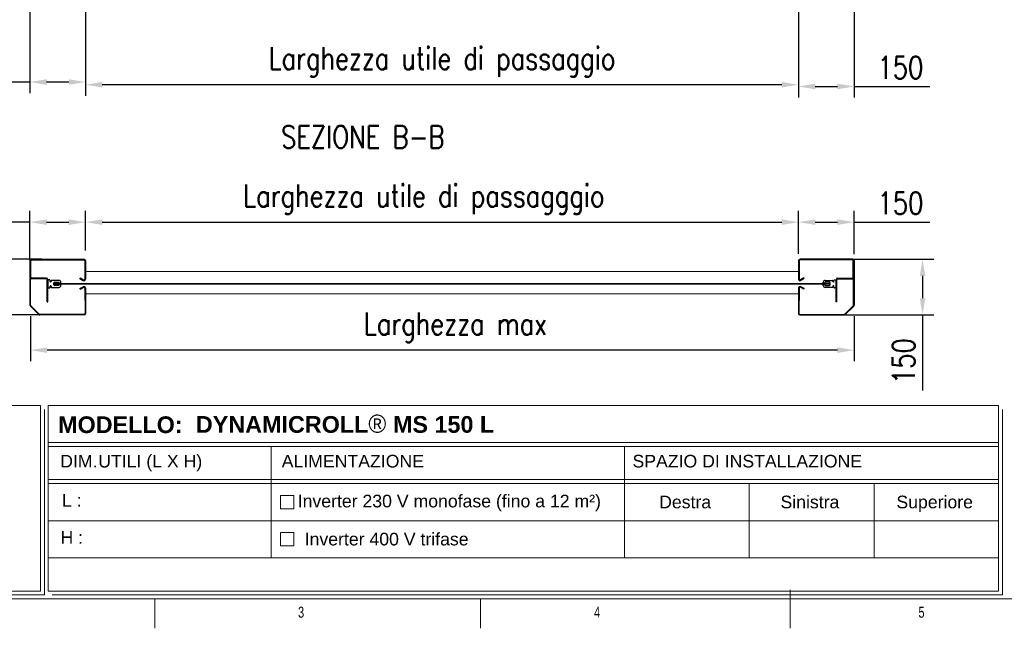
# Model space of a CAD drawing. Header units: millimetres. Extents: x 13750 to 27676, y 16366 to 21368.
# Tile 2 of 8: x 15193 to 17845, y 16566 to 18206. Entities that reach past the tile are written whole.
import ezdxf

# ---------------------------------------------------------------- set-up
doc = ezdxf.new("R2010")
doc.units = ezdxf.units.MM
doc.header["$LTSCALE"] = 50
doc.header["$PDSIZE"] = -1
doc.layers.add('FORMAT', color=7, linetype='Continuous')
doc.styles.add('Compilazione 1', font='romans.shx', dxfattribs={"width": 0.75, "height": 480})
doc.styles.add('NYIP', font='romans.shx', dxfattribs={"width": 0.8})
doc.styles.add('SLDTEXTSTYLE0', font='TXT', dxfattribs={"width": 0.75})
doc.dimstyles.new('STANDARD35', dxfattribs={"dimscale": 35, "dimtxt": 2, "dimasz": 1.5, "dimexe": 1, "dimexo": 1, "dimgap": 0.7, "dimtad": 1, "dimdec": 0, "dimdsep": 46, "dimtxsty": 'NYIP', "dimcen": 0, "dimclrd": 1, "dimclre": 1, "dimclrt": 2, "dimadec": 0, "dimazin": 0, "dimtfac": 1, "dimtdec": 0, "dimtix": 1, "dimtmove": 0, "dimatfit": 3, "dimfxl": 0, "dimtvp": 1, "dimtolj": 1, "dimtzin": 0, "dimarcsym": 0})

# ---------------------------------------------------------------- blocks, each defined once
blk = doc.blocks.new('A$C7C9C4F3F')
at = {"layer": 'FORMAT', "color": 7, "lineweight": 5}
for p, q in [((199.3, 199.3), (16199.3, 199.3)), ((4017.9, 199.3), (4017.9, 0)), ((6210.3, 0), (6210.3, 199.3)), ((8295, 0), (8295, 258.3))]:
    blk.add_line(p, q, dxfattribs=at)
at = {"color": 7, "lineweight": 5, "char_height": 73.8, "attachment_point": 1, "style": 'SLDTEXTSTYLE0'}
for s, insert in [('3', (4981.2, 145.3)), ('4', (6974.3, 145.3))]:
    blk.add_mtext(s, dxfattribs=dict(at, insert=insert))
at = {"layer": 'FORMAT', "color": 7, "lineweight": 5, "insert": (9158.6, 145.3), "char_height": 73.8, "attachment_point": 1, "style": 'SLDTEXTSTYLE0'}
blk.add_mtext('5', dxfattribs=at)
blk = doc.blocks.new('*D72')
at = {"color": 7, "lineweight": -2}
for p, q in [((15221.9, 17407.2), (15221.9, 17285.6)), ((17440.4, 17407.2), (17440.4, 17285.6)), ((17395.4, 17315.6), (15266.9, 17315.6))]:
    blk.add_line(p, q, dxfattribs=at)
at = {"color": 7}
for points in [[(15266.9, 17323.1), (15266.9, 17308.1), (15221.9, 17315.6)], [(17395.4, 17308.1), (17395.4, 17323.1), (17440.4, 17315.6)]]:
    blk.add_solid(points, dxfattribs=at)
at = {"layer": 'Defpoints', "color": 0}
for p in [(15221.9, 17437.2), (17440.4, 17437.2), (15221.9, 17315.6)]:
    blk.add_point(p, dxfattribs=at)
at = {"color": 7, "lineweight": 0, "insert": (16367, 17376.6), "char_height": 60, "attachment_point": 5, "style": 'NYIP'}
blk.add_mtext('\\A1;Larghezza max', dxfattribs=at)
blk = doc.blocks.new('*D133')
at = {"color": 7, "lineweight": -2}
for p, q in [((15252.9, 17560.5), (15084.1, 17560.5)), ((15114.1, 17515.5), (15114.1, 17455.5)), ((15252.9, 17410.5), (15084.1, 17410.5)), ((15114.1, 17410.5), (15114.1, 17206.6))]:
    blk.add_line(p, q, dxfattribs=at)
at = {"color": 7}
for points in [[(15121.6, 17515.5), (15106.6, 17515.5), (15114.1, 17560.5)], [(15106.6, 17455.5), (15121.6, 17455.5), (15114.1, 17410.5)]]:
    blk.add_solid(points, dxfattribs=at)
at = {"layer": 'Defpoints', "color": 0}
for p in [(15282.9, 17560.5), (15114.1, 17410.5), (15282.9, 17410.5)]:
    blk.add_point(p, dxfattribs=at)
at = {"color": 7, "lineweight": 0, "insert": (15063.1, 17286), "char_height": 60, "attachment_point": 5, "rotation": 90, "style": 'NYIP'}
blk.add_mtext('\\A1;150', dxfattribs=at)
blk = doc.blocks.new('*D134')
at = {"color": 7, "lineweight": -2}
for p, q in [((15220.5, 17557.8), (15220.5, 17690.5)), ((15370.4, 17584.1), (15370.4, 17690.5)), ((15220.5, 17660.5), (15016.5, 17660.5)), ((15265.5, 17660.5), (15325.4, 17660.5))]:
    blk.add_line(p, q, dxfattribs=at)
at = {"color": 7}
for points in [[(15265.5, 17668), (15265.5, 17653), (15220.5, 17660.5)], [(15325.4, 17653), (15325.4, 17668), (15370.4, 17660.5)]]:
    blk.add_solid(points, dxfattribs=at)
at = {"layer": 'Defpoints', "color": 0}
for p in [(15370.4, 17660.5), (15370.4, 17554.1), (15220.5, 17527.8)]:
    blk.add_point(p, dxfattribs=at)
at = {"color": 7, "lineweight": 0, "insert": (15096, 17711.5), "char_height": 60, "attachment_point": 5, "style": 'NYIP'}
blk.add_mtext('\\A1;150', dxfattribs=at)
blk = doc.blocks.new('*D135')
at = {"color": 7, "lineweight": -2}
for p, q in [((17290.5, 17574.7), (17290.5, 17690.5)), ((17440.6, 17574.4), (17440.6, 17690.5)), ((17335.5, 17660.5), (17395.6, 17660.5)), ((17440.6, 17660.5), (17644.5, 17660.5))]:
    blk.add_line(p, q, dxfattribs=at)
at = {"color": 7}
for points in [[(17335.5, 17668), (17335.5, 17653), (17290.5, 17660.5)], [(17395.6, 17653), (17395.6, 17668), (17440.6, 17660.5)]]:
    blk.add_solid(points, dxfattribs=at)
at = {"layer": 'Defpoints', "color": 0}
for p in [(17440.6, 17660.5), (17290.5, 17544.7), (17440.6, 17544.4)]:
    blk.add_point(p, dxfattribs=at)
at = {"color": 7, "lineweight": 0, "insert": (17565.1, 17711.5), "char_height": 60, "attachment_point": 5, "style": 'NYIP'}
blk.add_mtext('\\A1;150', dxfattribs=at)
blk = doc.blocks.new('*D136')
at = {"color": 7, "lineweight": -2}
for p, q in [((17416.7, 17560.5), (17654.7, 17560.5)), ((17624.7, 17515.5), (17624.7, 17455.5)), ((17416.7, 17410.5), (17654.7, 17410.5)), ((17624.7, 17410.5), (17624.7, 17206.6))]:
    blk.add_line(p, q, dxfattribs=at)
at = {"color": 7}
for points in [[(17632.2, 17515.5), (17617.2, 17515.5), (17624.7, 17560.5)], [(17617.2, 17455.5), (17632.2, 17455.5), (17624.7, 17410.5)]]:
    blk.add_solid(points, dxfattribs=at)
at = {"layer": 'Defpoints', "color": 0}
for p in [(17386.7, 17560.5), (17386.7, 17410.5), (17624.7, 17410.5)]:
    blk.add_point(p, dxfattribs=at)
at = {"color": 7, "lineweight": 0, "insert": (17573.7, 17286), "char_height": 60, "attachment_point": 5, "rotation": 90, "style": 'NYIP'}
blk.add_mtext('\\A1;150', dxfattribs=at)
blk = doc.blocks.new('*D148')
at = {"color": 7, "lineweight": -2}
for p, q in [((15370.4, 17584.1), (15370.4, 17690.5)), ((17290.5, 17586.3), (17290.5, 17690.5)), ((15415.4, 17660.5), (17245.5, 17660.5))]:
    blk.add_line(p, q, dxfattribs=at)
at = {"color": 7}
for points in [[(15415.4, 17668), (15415.4, 17653), (15370.4, 17660.5)], [(17245.5, 17653), (17245.5, 17668), (17290.5, 17660.5)]]:
    blk.add_solid(points, dxfattribs=at)
at = {"layer": 'Defpoints', "color": 0}
for p in [(17290.5, 17660.5), (17290.5, 17556.3), (15370.4, 17554.1)]:
    blk.add_point(p, dxfattribs=at)
at = {"color": 7, "lineweight": 0, "insert": (16281.7, 17721.5), "char_height": 60, "attachment_point": 5, "style": 'NYIP'}
blk.add_mtext('\\A1;Larghezza utile di passagggio ^J', dxfattribs=at)
blk = doc.blocks.new('*D225')
at = {"color": 7, "lineweight": -2}
for p, q in [((15370.5, 18228), (15370.5, 18000.7)), ((17290.5, 18228), (17290.5, 18000.7)), ((17245.5, 18030.7), (15415.5, 18030.7))]:
    blk.add_line(p, q, dxfattribs=at)
at = {"color": 7}
for points in [[(15415.5, 18038.2), (15415.5, 18023.2), (15370.5, 18030.7)], [(17245.5, 18023.2), (17245.5, 18038.2), (17290.5, 18030.7)]]:
    blk.add_solid(points, dxfattribs=at)
at = {"layer": 'Defpoints', "color": 0}
for p in [(15370.5, 18258), (17290.5, 18258), (15370.5, 18030.7)]:
    blk.add_point(p, dxfattribs=at)
at = {"color": 7, "lineweight": 0, "insert": (16330.5, 18091.7), "char_height": 60, "attachment_point": 5, "style": 'NYIP'}
blk.add_mtext('\\A1;Larghezza utile di passaggio^J', dxfattribs=at)
blk = doc.blocks.new('*D226')
at = {"color": 7, "lineweight": -2}
for p, q in [((15220.5, 18228), (15220.5, 18008)), ((15370.5, 18228), (15370.5, 18008)), ((15220.5, 18038), (15016.6, 18038)), ((15325.5, 18038), (15265.5, 18038))]:
    blk.add_line(p, q, dxfattribs=at)
at = {"color": 7}
for points in [[(15265.5, 18045.5), (15265.5, 18030.5), (15220.5, 18038)], [(15325.5, 18030.5), (15325.5, 18045.5), (15370.5, 18038)]]:
    blk.add_solid(points, dxfattribs=at)
at = {"layer": 'Defpoints', "color": 0}
for p in [(15220.5, 18258), (15370.5, 18258), (15220.5, 18038)]:
    blk.add_point(p, dxfattribs=at)
at = {"color": 7, "lineweight": 0, "insert": (15096.1, 18089), "char_height": 60, "attachment_point": 5, "style": 'NYIP'}
blk.add_mtext('\\A1;150', dxfattribs=at)
blk = doc.blocks.new('*D227')
at = {"color": 7, "lineweight": -2}
for p, q in [((17290.5, 18228), (17290.5, 17996)), ((17440.5, 18228), (17440.5, 17996)), ((17335.5, 18026), (17395.5, 18026)), ((17440.5, 18026), (17644.4, 18026))]:
    blk.add_line(p, q, dxfattribs=at)
at = {"color": 7}
for points in [[(17335.5, 18033.5), (17335.5, 18018.5), (17290.5, 18026)], [(17395.5, 18018.5), (17395.5, 18033.5), (17440.5, 18026)]]:
    blk.add_solid(points, dxfattribs=at)
at = {"layer": 'Defpoints', "color": 0}
for p in [(17290.5, 18258), (17440.5, 18258), (17440.5, 18026)]:
    blk.add_point(p, dxfattribs=at)
at = {"color": 7, "lineweight": 0, "insert": (17565, 18077), "char_height": 60, "attachment_point": 5, "style": 'NYIP'}
blk.add_mtext('\\A1;150', dxfattribs=at)

msp = doc.modelspace()

# ---------------------------------------------------------------- linework, layer by layer
at = {"color": 7, "linetype": 'Continuous', "lineweight": 25}
for p, q in [((15221.9, 17560.5), (15220.4, 17560.5)), ((15223.4, 17512.2), (15223.4, 17556.3)), ((15226.1, 17560.5), (15366.2, 17560.5)), ((15226.1, 17559), (15366.2, 17559)), ((15368.9, 17556.3), (15368.9, 17507.2)), ((15370.4, 17556.3), (15370.4, 17507.2)), ((17290.5, 17556.3), (17290.5, 17507.2)), ((17292, 17556.3), (17292, 17507.2)), ((17435, 17560.5), (17294.7, 17560.5)), ((17435, 17559), (17294.7, 17559)), ((17437.6, 17512.2), (17437.6, 17556.3)), ((17439.1, 17560.5), (17440.6, 17560.5)), ((15222.1, 17512.2), (15222.1, 17553.8)), ((17438.9, 17512.2), (17438.9, 17553.8)), ((15264.7, 17509.5), (15226.1, 17509.5)), ((15264.7, 17508), (15226.1, 17508)), ((15264.7, 17508), (15264.7, 17509.5)), ((15268.9, 17505.3), (15267.4, 17505.3)), ((15267.4, 17445.5), (15267.4, 17505.3)), ((15268.9, 17445.5), (15268.9, 17505.3)), ((15268.9, 17503.6), (15268.9, 17484.6)), ((15273.9, 17504.6), (15269.9, 17504.6)), ((15274.9, 17500.5), (15274.9, 17503.6)), ((15277.6, 17502.6), (15277.6, 17500.5)), ((15298.9, 17503.6), (15278.6, 17503.6)), ((15355.2, 17508.7), (15355.9, 17510)), ((15355.2, 17508.7), (15364.2, 17503.6)), ((15355.9, 17510), (15364.9, 17504.9)), ((17305, 17510), (17296, 17504.9)), ((17305.8, 17508.7), (17296.8, 17503.6)), ((17305.8, 17508.7), (17305, 17510)), ((17362.1, 17503.6), (17382.4, 17503.6)), ((17383.4, 17502.6), (17383.4, 17500.5)), ((17386.1, 17500.5), (17386.1, 17503.6)), ((17387.1, 17504.6), (17391.1, 17504.6)), ((17392.1, 17505.3), (17393.6, 17505.3)), ((17392.1, 17445.5), (17392.1, 17505.3)), ((17392.1, 17503.6), (17392.1, 17484.6)), ((17393.6, 17445.5), (17393.6, 17505.3)), ((17396.3, 17509.5), (17435, 17509.5)), ((17396.3, 17508), (17396.3, 17509.5)), ((17396.3, 17508), (17435, 17508)), ((15269.9, 17483.6), (15273.9, 17483.6)), ((15274.9, 17484.6), (15274.9, 17487.8)), ((15277.6, 17487.8), (15277.6, 17485.6)), ((15278.6, 17484.6), (15298.9, 17484.6)), ((15285.3, 17491.8), (15285.3, 17496.5)), ((15287.3, 17498.5), (15298.8, 17498.5)), ((15298.8, 17489.8), (15287.3, 17489.8)), ((15298.8, 17498.5), (15299.8, 17496.1)), ((15299.8, 17492.1), (15298.8, 17489.8)), ((15299.8, 17496.1), (15303.9, 17496.1)), ((15303.9, 17492.1), (15299.8, 17492.1)), ((15303.9, 17496.1), (15303.9, 17498.6)), ((15303.9, 17489.6), (15303.9, 17492.1)), ((15355.2, 17481.3), (15364.2, 17486.4)), ((15355.2, 17481.3), (15355.9, 17480)), ((15355.9, 17480), (15364.9, 17485.1)), ((15368.9, 17482.8), (15369.1, 17414.7)), ((15370.4, 17482.8), (15370.6, 17414.7)), ((17290.5, 17482.8), (17290.3, 17414.7)), ((17292, 17482.8), (17291.8, 17414.7)), ((17305, 17480), (17296, 17485.1)), ((17305.8, 17481.3), (17296.8, 17486.4)), ((17305.8, 17481.3), (17305, 17480)), ((17357.1, 17496.1), (17357.1, 17498.6)), ((17361.2, 17496.1), (17357.1, 17496.1)), ((17357.1, 17492.1), (17361.2, 17492.1)), ((17357.1, 17489.6), (17357.1, 17492.1)), ((17362.2, 17498.5), (17361.2, 17496.1)), ((17361.2, 17492.1), (17362.2, 17489.8)), ((17382.4, 17484.6), (17362.1, 17484.6)), ((17373.7, 17498.5), (17362.2, 17498.5)), ((17362.2, 17489.8), (17373.7, 17489.8)), ((17375.7, 17491.8), (17375.7, 17496.5)), ((17383.4, 17487.8), (17383.4, 17485.6)), ((17386.1, 17484.6), (17386.1, 17487.8)), ((17391.1, 17483.6), (17387.1, 17483.6)), ((15244.4, 17411.7), (15221.8, 17434.3)), ((15245.5, 17412.8), (15222.9, 17435.3)), ((15267.4, 17445.5), (15268.9, 17445.5)), ((17393.6, 17445.5), (17392.1, 17445.5)), ((17415.6, 17412.8), (17438.1, 17435.3)), ((17416.6, 17411.7), (17439.2, 17434.3)), ((15366.4, 17412), (15247.3, 17412)), ((15366.4, 17410.5), (15247.3, 17410.5)), ((17294.5, 17412), (17413.7, 17412)), ((17294.5, 17410.5), (17413.7, 17410.5))]:
    msp.add_line(p, q, dxfattribs=at)
for p, q in [((15220.4, 17560.5), (15220.6, 17437.2)), ((15222.1, 17437.2), (15222.1, 17560.5)), ((17438.9, 17437.2), (17438.9, 17560.5)), ((17440.6, 17560.5), (17440.4, 17437.2))]:
    msp.add_line(p, q)
at = {"color": 7, "lineweight": 5}
for p, q in [((17290.5, 17527.4), (15370.4, 17527.4)), ((17375.7, 17494.8), (15285.3, 17494.8)), ((17375.7, 17493.3), (15285.3, 17493.3)), ((17290.5, 17467.4), (15370.5, 17467.3))]:
    msp.add_line(p, q, dxfattribs=at)
at = {"lineweight": 5}
for p, q in [((14040.2, 17166.4), (15249.5, 17166.4)), ((15249.5, 17166.4), (15249.5, 16666.4)), ((15270.1, 17166.4), (17829.4, 17166.4)), ((15270.1, 17166.4), (15270.1, 16666.4)), ((17829.4, 17166.4), (17829.4, 16666.4)), ((15259.8, 17156.1), (15259.8, 16656.1)), ((17839.7, 17156.1), (17839.7, 16656.1)), ((15270.1, 17067.1), (17829.4, 17067.1)), ((15270.1, 17056.1), (17829.4, 17056.1)), ((15870.4, 17056.1), (15870.4, 16756.1)), ((16822, 17056.1), (16822, 16756.1)), ((15270.1, 16967.1), (17829.4, 16967.1)), ((15270.1, 16956.1), (17829.4, 16956.1)), ((17158, 16956.1), (17158, 16756.1)), ((17494, 16956.1), (17494, 16756.1)), ((15895.5, 16924.1), (15931.5, 16924.1)), ((15895.5, 16888.1), (15895.5, 16924.1)), ((15931.5, 16924.1), (15931.5, 16888.1)), ((15931.5, 16888.1), (15895.5, 16888.1)), ((15270.1, 16856.1), (17829.4, 16856.1)), ((15895.5, 16824.1), (15931.5, 16824.1)), ((15895.5, 16788.1), (15895.5, 16824.1)), ((15931.5, 16824.1), (15931.5, 16788.1)), ((15931.5, 16788.1), (15895.5, 16788.1)), ((15270.1, 16756.1), (17829.4, 16756.1)), ((14040.2, 16666.4), (15249.5, 16666.4)), ((14050.5, 16656.1), (15259.8, 16656.1)), ((15270.1, 16666.4), (17829.4, 16666.4)), ((15280.4, 16656.1), (17839.7, 16656.1)), ((17839.7, 16656.1), (16620.1, 16656.1)), ((16630.4, 16656.1), (17839.7, 16656.1))]:
    msp.add_line(p, q, dxfattribs=at)
at = {"color": 7, "linetype": 'Continuous', "lineweight": 25}
for centre, radius, start, end in [((15226, 17556.7), 3.85, 88.0074, 184.8152), ((15226.1, 17556.3), 2.67, 90, 180), ((15366.2, 17556.3), 4.17, 0, 90), ((15366.2, 17556.3), 2.67, 0, 90), ((17294.7, 17556.3), 4.17, 90, 180), ((17294.7, 17556.3), 2.67, 90, 180), ((17435.1, 17556.7), 3.85, 355.1848, 91.9926), ((17435, 17556.3), 2.67, 0, 90), ((15226.1, 17512.2), 4.17, 180, 270), ((15226.1, 17512.2), 2.67, 180, 270), ((15264.7, 17505.3), 4.17, 0, 90), ((15264.7, 17505.3), 2.67, 0, 90), ((15269.9, 17503.6), 1, 90, 180), ((15273.9, 17503.6), 1, 0, 90), ((15278.6, 17502.6), 1, 90, 180), ((15298.9, 17498.6), 5, 0, 90), ((15366.2, 17507.2), 4.17, 240, 0), ((15366.2, 17507.2), 2.67, 240, 0), ((17294.7, 17507.2), 4.17, 180, 300), ((17294.7, 17507.2), 2.67, 180, 300), ((17362.1, 17498.6), 5, 90, 180), ((17382.4, 17502.6), 1, 0, 90), ((17387.1, 17503.6), 1, 90, 180), ((17391.1, 17503.6), 1, 0, 90), ((17396.3, 17505.3), 4.17, 90, 180), ((17396.3, 17505.3), 2.67, 90, 180), ((17435, 17512.2), 2.67, 270, 0), ((17435, 17512.2), 4.17, 270, 0), ((15269.9, 17484.6), 1, 180, 270), ((15273.9, 17484.6), 1, 270, 0), ((15276.3, 17500.5), 1.35, 180, 0), ((15276.3, 17487.8), 1.35, 0, 180), ((15278.6, 17485.6), 1, 180, 270), ((15287.3, 17496.5), 2, 90, 180), ((15287.3, 17491.8), 2, 180, 270), ((15298.9, 17489.6), 5, 270, 0), ((15366.2, 17482.8), 4.17, 0, 120), ((15366.2, 17482.8), 2.67, 0, 120), ((17294.7, 17482.8), 4.17, 60, 180), ((17294.7, 17482.8), 2.67, 60, 180), ((17362.1, 17489.6), 5, 180, 270), ((17373.7, 17496.5), 2, 0, 90), ((17373.7, 17491.8), 2, 270, 0), ((17382.4, 17485.6), 1, 270, 0), ((17384.8, 17500.5), 1.35, 180, 0), ((17384.8, 17487.8), 1.35, 0, 180), ((17387.1, 17484.6), 1, 180, 270), ((17391.1, 17484.6), 1, 270, 0), ((15224.8, 17437.2), 4.17, 180, 225), ((15224.8, 17437.2), 2.67, 180, 225), ((17436.3, 17437.2), 2.67, 315, 0), ((17436.3, 17437.2), 4.17, 315, 0), ((15247.3, 17414.7), 4.17, 225, 270), ((15247.3, 17414.7), 2.67, 225, 270), ((15366.4, 17414.7), 2.67, 270, 0), ((15366.4, 17414.7), 4.17, 270, 0), ((17294.5, 17414.7), 4.17, 180, 270), ((17294.5, 17414.7), 2.67, 180, 270), ((17413.7, 17414.7), 2.67, 270, 315), ((17413.7, 17414.7), 4.17, 270, 315)]:
    msp.add_arc(centre, radius, start, end, dxfattribs=at)

# ---------------------------------------------------------------- block references
at = {"xscale": 0.4, "yscale": 0.4, "zscale": 0.4}
msp.add_blockref('A$C7C9C4F3F', (13950.2, 16566.1), dxfattribs=at)

# ---------------------------------------------------------------- texts
at = {"color": 7, "lineweight": 0, "insert": (16117.2, 17890.1, 1.5), "char_height": 60, "attachment_point": 5, "style": 'NYIP'}
msp.add_mtext('\\A1;SEZIONE B-B', dxfattribs=at)
at = {"lineweight": 5}
for s, insert, char_height, width, attachment_point in [('{\\fArial|b1|i0|c0|p34;MODELLO:}', (15464.2, 17137.2), 45.022, 498.031, 2), ('{\\fArial|b1|i0|c0|p34;DYNAMICROLL\\fCentury Gothic|b0|i0|c0|p34;\\H1.0833x;® \\fArial|b1|i0|c0|p34;\\H0.92311x;MS 150 L}', (15667.6, 17141.7), 45.0216, 2870.474, 1), ('\\pxi-3.0055,l4.0055,ql,t4.0055;{\\fArial|b0|i0|c0|p34;DIM.^IUTILI (L X H)}', (15671.7, 17033.5), 34.043, 806.902, 2), ('{\\fArial|b0|i0|c0|p34;ALIMENTAZIONE}', (16090.3, 17033.5), 34.043, 806.902, 2), ('{\\fArial|b0|i0|c0|p34;SPAZIO DI INSTALLAZIONE}', (17152.6, 17033.5), 34.043, 806.902, 2), ('{\\fArial|b0|i0|c0|p34;L :}', (15333.4, 16928.1), 34.043, 90.063, 2), ('{\\fArial|b0|i0|c0|p34;Inverter 230 V monofase (fino a 12 m²)}', (16350.2, 16926), 34.043, 897.538, 2), ('{\\fArial|b0|i0|c0|p34;Destra}', (16985.3, 16923.5), 34.043, 136.704, 2), ('{\\fArial|b0|i0|c0|p34;Sinistra}', (17321.3, 16923.5), 34.043, 136.704, 2), ('{\\fArial|b0|i0|c0|p34;Superiore}', (17657.3, 16923.5), 34.043, 136.704, 2), ('{\\fArial|b0|i0|c0|p34;H :}', (15333.4, 16828.1), 34.043, 90.063, 2), ('\\pxql;{\\fArial|b0|i0|c0|p34;Inverter 400 V trifase}', (16409.4, 16823.5), 34.043, 897.538, 2)]:
    msp.add_mtext(s, dxfattribs=dict(at, insert=insert, char_height=char_height, width=width, attachment_point=attachment_point))
at = {"insert": (14716.5, 17007.8), "char_height": 42.075, "attachment_point": 1, "style": 'Compilazione 1'}
msp.add_mtext_dynamic_manual_height_columns("{\\fArial|b0|i0|c0|p0;BMPEUROPE srl\\P\\pxql;Strada della Freisa, 1\\P14019 - Villanova d'Asti}", width=1128.074, gutter_width=1474.6, heights=[777], dxfattribs=at)

# ---------------------------------------------------------------- dimensions: what is measured, and where the dimension line sits
at = {"color": 7, "lineweight": 0}
dim = msp.add_linear_dim(base=(15370.5, 18030.7), p1=(17290.5, 18258), p2=(15370.5, 18258), angle=180, text='Larghezza utile di passaggio^J', dimstyle='STANDARD35', override={"dimscale": 30, "dimclrd": 7, "dimclre": 7, "dimclrt": 7}, dxfattribs=at)
dim.commit()
dim.dimension.update_dxf_attribs({"geometry": '*D225', "text_midpoint": (16330.5, 18091.7)})
for base, p1, p2, angle, picture, middle in [((15220.5, 18038), (15370.5, 18258), (15220.5, 18258), 180, '*D226', (15096.1, 18038)), ((17440.5, 18026), (17290.5, 18258), (17440.5, 18258), 180, '*D227', (17565, 18026)), ((15114.1, 17410.5), (15282.9, 17560.5), (15282.9, 17410.5), 90, '*D133', (15114.1, 17286)), ((17624.7, 17410.5), (17386.7, 17560.5), (17386.7, 17410.5), 90, '*D136', (17624.7, 17286))]:
    dim = msp.add_linear_dim(base=base, p1=p1, p2=p2, angle=angle, dimstyle='STANDARD35', override={"dimscale": 30, "dimclrd": 7, "dimclre": 7, "dimclrt": 7}, dxfattribs=at)
    dim.commit()
    dim.dimension.update_dxf_attribs({"geometry": picture, "text_midpoint": middle, "dimtype": 160})
for base, p1, p2, text, picture, middle in [((17290.5, 17660.5), (15370.4, 17554.1), (17290.5, 17556.3), 'Larghezza utile di passagggio ^J', '*D148', (16281.7, 17660.5)), ((15221.9, 17315.6), (17440.4, 17437.2), (15221.9, 17437.2), 'Larghezza max', '*D72', (16367, 17315.6))]:
    dim = msp.add_linear_dim(base=base, p1=p1, p2=p2, text=text, dimstyle='STANDARD35', override={"dimscale": 30, "dimclrd": 7, "dimclre": 7, "dimclrt": 7}, dxfattribs=at)
    dim.commit()
    dim.dimension.update_dxf_attribs({"geometry": picture, "text_midpoint": middle, "dimtype": 160})
for base, p1, p2, picture, middle in [((15370.4, 17660.5), (15220.5, 17527.8), (15370.4, 17554.1), '*D134', (15096, 17660.5)), ((17440.6, 17660.5), (17290.5, 17544.7), (17440.6, 17544.4), '*D135', (17565.1, 17660.5))]:
    dim = msp.add_linear_dim(base=base, p1=p1, p2=p2, dimstyle='STANDARD35', override={"dimscale": 30, "dimclrd": 7, "dimclre": 7, "dimclrt": 7}, dxfattribs=at)
    dim.commit()
    dim.dimension.update_dxf_attribs({"geometry": picture, "text_midpoint": middle, "dimtype": 160})

doc.saveas('drawing.dxf')
